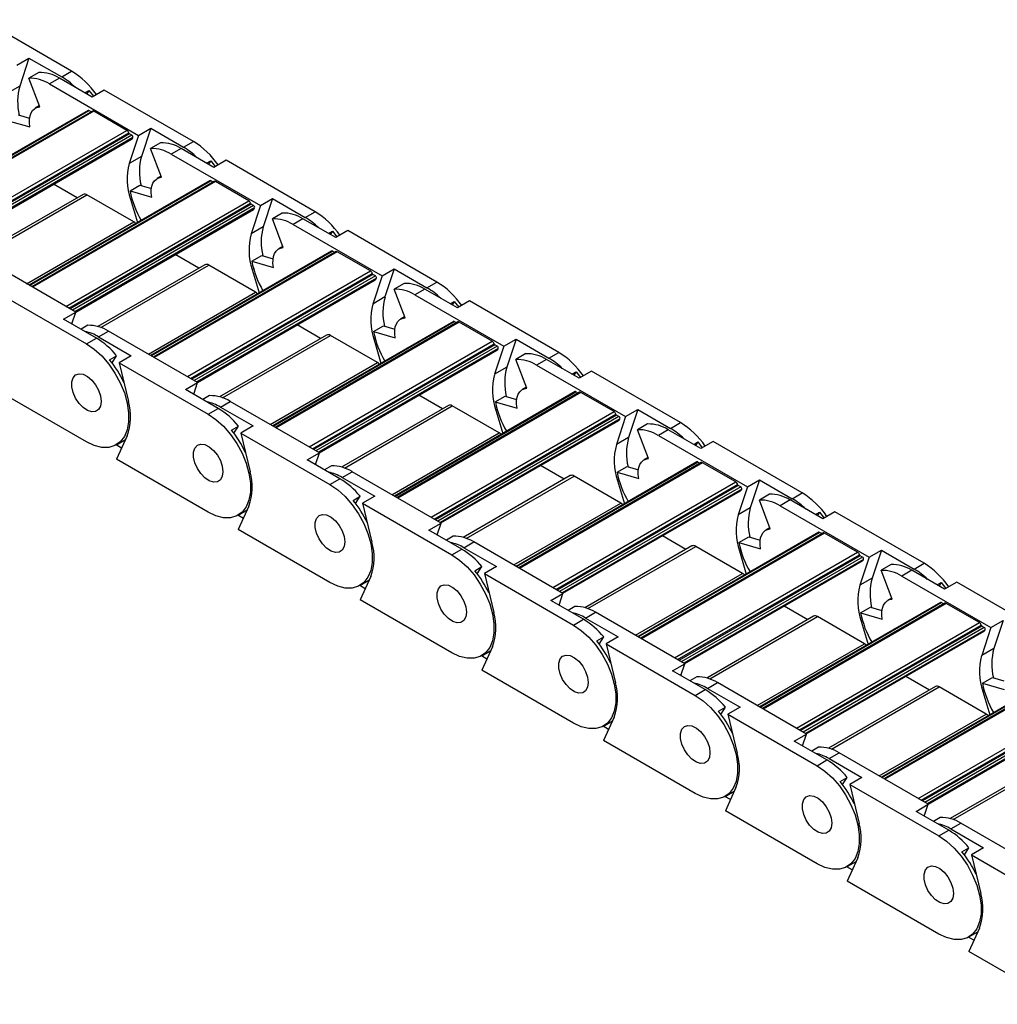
# Model space of a CAD drawing. Header units: millimetres. Extents: x 19 to 819, y 19 to 629.
# Tile 7 of 9: x 709 to 765, y 492 to 549. Entities that reach past the tile are written whole.
import ezdxf

# ---------------------------------------------------------------- set-up
doc = ezdxf.new("R2010")
doc.units = ezdxf.units.MM
doc.header["$LTSCALE"] = 3

msp = doc.modelspace()

# ---------------------------------------------------------------- linework, layer by layer
for p, q in [((712.248, 546.068), (707.127, 549.025)), ((709.096, 546.418), (709.796, 546.822)), ((709.796, 546.822), (709.262, 545.209)), ((709.796, 546.822), (711.676, 545.737)), ((710.359, 545.993), (709.786, 545.663)), ((710.412, 544.007), (709.786, 545.663)), ((711.548, 545.664), (710.975, 545.333)), ((713.427, 544.579), (711.548, 545.664)), ((711.676, 545.737), (712.248, 546.068)), ((709.262, 545.209), (708.562, 544.805)), ((710.975, 545.333), (716.097, 542.377)), ((713.008, 544.821), (713.243, 544.957)), ((713.243, 544.957), (713.115, 544.759)), ((713.243, 544.957), (713.5, 544.621)), ((714.127, 544.983), (713.427, 544.579)), ((719.249, 542.027), (714.127, 544.983)), ((710.39, 544.066), (710.158, 543.932)), ((713.196, 543.81), (702.799, 537.808)), ((702.825, 537.792), (713.241, 543.805)), ((713.446, 543.773), (702.955, 537.717)), ((713.521, 543.766), (702.999, 537.692)), ((709.178, 543.55), (709.83, 543.361)), ((713.371, 543.73), (713.241, 543.805)), ((715.43, 542.664), (713.521, 543.766)), ((708.605, 543.219), (709.85, 542.859)), ((716.097, 542.377), (716.797, 542.781)), ((716.797, 542.781), (716.262, 541.167)), ((716.797, 542.781), (718.676, 541.696)), ((704.909, 536.59), (715.43, 542.664)), ((705.086, 536.487), (715.532, 542.518)), ((715.573, 542.459), (705.157, 536.446)), ((715.71, 542.379), (705.295, 536.367)), ((715.77, 542.245), (705.441, 536.282)), ((716.097, 542.377), (715.562, 540.763)), ((715.71, 542.379), (715.573, 542.459)), ((705.48, 536.26), (715.698, 542.159)), ((717.36, 541.952), (716.787, 541.621)), ((717.412, 539.966), (716.787, 541.621)), ((718.549, 541.623), (717.976, 541.292)), ((720.428, 540.538), (718.549, 541.623)), ((718.676, 541.696), (719.249, 542.027)), ((716.262, 541.167), (715.562, 540.763)), ((717.976, 541.292), (723.097, 538.336)), ((720.008, 540.78), (720.243, 540.916)), ((720.243, 540.916), (720.116, 540.718)), ((720.243, 540.916), (720.501, 540.58)), ((721.128, 540.942), (720.428, 540.538)), ((726.249, 537.986), (721.128, 540.942)), ((717.39, 540.025), (717.158, 539.891)), ((720.196, 539.768), (709.799, 533.766)), ((709.826, 533.751), (720.241, 539.764)), ((720.446, 539.732), (709.956, 533.676)), ((720.521, 539.725), (710, 533.651)), ((712.562, 538.783), (711.206, 539.566)), ((715.605, 539.178), (716.178, 539.509)), ((716.178, 539.509), (716.831, 539.32)), ((720.371, 539.689), (720.241, 539.764)), ((722.431, 538.622), (720.521, 539.725)), ((712.904, 538.981), (706.757, 535.432)), ((706.926, 535.378), (713.129, 538.958)), ((715.823, 537.403), (713.129, 538.958)), ((715.605, 539.178), (716.851, 538.818)), ((711.909, 532.548), (722.431, 538.622)), ((712.086, 532.446), (722.532, 538.476)), ((722.573, 538.418), (712.157, 532.405)), ((722.711, 538.338), (712.295, 532.325)), ((715.634, 538.707), (715.707, 538.749)), ((715.634, 538.707), (716.033, 537.365)), ((723.097, 538.336), (722.563, 536.722)), ((722.711, 538.338), (722.573, 538.418)), ((723.097, 538.336), (723.797, 538.74)), ((723.797, 538.74), (723.263, 537.126)), ((723.797, 538.74), (725.676, 537.655)), ((722.77, 538.204), (712.441, 532.241)), ((712.48, 532.219), (722.698, 538.118)), ((724.36, 537.911), (723.787, 537.58)), ((725.676, 537.655), (726.249, 537.986)), ((709.661, 533.846), (715.823, 537.403)), ((723.263, 537.126), (722.563, 536.722)), ((724.413, 535.925), (723.787, 537.58)), ((725.549, 537.582), (724.976, 537.251)), ((724.976, 537.251), (730.097, 534.295)), ((727.428, 536.497), (725.549, 537.582)), ((727.009, 536.739), (727.243, 536.874)), ((727.243, 536.874), (727.116, 536.677)), ((727.243, 536.874), (727.501, 536.539)), ((728.128, 536.901), (727.428, 536.497)), ((733.249, 533.944), (728.128, 536.901)), ((724.39, 535.984), (724.159, 535.85)), ((727.197, 535.727), (716.8, 529.725)), ((716.826, 529.71), (727.242, 535.723)), ((727.447, 535.691), (716.956, 529.635)), ((727.522, 535.683), (717, 529.609)), ((719.562, 534.742), (718.207, 535.525)), ((722.606, 535.137), (723.178, 535.468)), ((723.178, 535.468), (723.831, 535.279)), ((727.372, 535.648), (727.242, 535.723)), ((729.431, 534.581), (727.522, 535.683)), ((712.49, 532.213), (707.369, 535.169)), ((719.904, 534.939), (713.757, 531.391)), ((713.927, 531.337), (720.129, 534.917)), ((722.823, 533.362), (720.129, 534.917)), ((722.606, 535.137), (723.851, 534.777)), ((718.909, 528.507), (729.431, 534.581)), ((719.087, 528.405), (729.533, 534.435)), ((729.573, 534.377), (719.158, 528.364)), ((729.711, 534.297), (719.295, 528.284)), ((722.634, 534.666), (722.707, 534.708)), ((722.634, 534.666), (723.033, 533.324)), ((730.097, 534.295), (729.563, 532.681)), ((729.711, 534.297), (729.573, 534.377)), ((730.097, 534.295), (730.797, 534.699)), ((730.797, 534.699), (730.263, 533.085)), ((730.797, 534.699), (732.677, 533.614)), ((729.771, 534.163), (719.441, 528.2)), ((719.48, 528.178), (729.698, 534.076)), ((731.36, 533.869), (730.787, 533.539)), ((732.677, 533.614), (733.249, 533.944)), ((707.976, 533.349), (713.097, 530.393)), ((716.661, 529.805), (722.823, 533.362)), ((731.413, 531.884), (730.787, 533.539)), ((732.549, 533.54), (731.977, 533.21)), ((731.977, 533.21), (737.098, 530.253)), ((734.428, 532.456), (732.549, 533.54)), ((730.263, 533.085), (729.563, 532.681)), ((734.009, 532.698), (734.244, 532.833)), ((734.244, 532.833), (734.116, 532.636)), ((734.244, 532.833), (734.502, 532.498)), ((735.129, 532.86), (734.428, 532.456)), ((740.25, 529.903), (735.129, 532.86)), ((711.79, 531.809), (712.49, 532.213)), ((712.266, 531.534), (712.49, 532.213)), ((713.67, 530.724), (711.79, 531.809)), ((713.181, 531.457), (712.79, 531.232)), ((734.197, 531.686), (723.8, 525.684)), ((723.826, 525.669), (734.242, 531.681)), ((734.447, 531.65), (723.956, 525.593)), ((734.522, 531.642), (724, 525.568)), ((726.563, 530.701), (725.207, 531.484)), ((731.391, 531.942), (731.159, 531.809)), ((734.372, 531.606), (734.242, 531.681)), ((736.431, 530.54), (734.522, 531.642)), ((713.797, 530.797), (714.37, 531.128)), ((719.491, 528.171), (714.37, 531.128)), ((726.904, 530.898), (720.758, 527.35)), ((720.927, 527.296), (727.129, 530.876)), ((729.823, 529.321), (727.129, 530.876)), ((729.606, 531.096), (730.179, 531.426)), ((729.606, 531.096), (730.851, 530.735)), ((730.179, 531.426), (730.831, 531.238)), ((713.097, 530.393), (713.67, 530.724)), ((713.797, 530.797), (715.676, 529.712)), ((725.91, 524.466), (736.431, 530.54)), ((726.087, 524.364), (736.533, 530.394)), ((736.574, 530.335), (726.158, 524.323)), ((729.635, 530.624), (729.708, 530.667)), ((729.635, 530.624), (730.033, 529.282)), ((736.711, 530.256), (736.574, 530.335)), ((737.098, 530.253), (737.798, 530.657)), ((737.798, 530.657), (737.263, 529.044)), ((737.798, 530.657), (739.677, 529.573)), ((736.711, 530.256), (726.296, 524.243)), ((736.771, 530.122), (726.442, 524.159)), ((726.481, 524.136), (736.699, 530.035)), ((737.098, 530.253), (736.563, 528.64)), ((738.361, 529.828), (737.788, 529.498)), ((739.677, 529.573), (740.25, 529.903)), ((714.431, 529.478), (714.834, 529.71)), ((714.57, 529.302), (714.834, 529.71)), ((715.676, 529.712), (714.976, 529.308)), ((714.976, 529.308), (720.097, 526.352)), ((714.976, 529.308), (715.51, 527.078)), ((723.662, 525.764), (729.823, 529.321)), ((738.413, 527.842), (737.788, 529.498)), ((739.55, 529.499), (738.977, 529.168)), ((738.977, 529.168), (744.098, 526.212)), ((741.429, 528.414), (739.55, 529.499)), ((737.263, 529.044), (736.563, 528.64)), ((741.009, 528.656), (741.244, 528.792)), ((741.244, 528.792), (741.117, 528.595)), ((741.244, 528.792), (741.502, 528.456)), ((742.129, 528.818), (741.429, 528.414)), ((747.25, 525.862), (742.129, 528.818)), ((718.791, 527.767), (719.491, 528.171)), ((719.266, 527.493), (719.491, 528.171)), ((713.097, 524.759), (707.83, 527.8)), ((720.67, 526.683), (718.791, 527.767)), ((741.197, 527.645), (730.8, 521.643)), ((730.827, 521.627), (741.242, 527.64)), ((741.447, 527.608), (730.957, 521.552)), ((741.522, 527.601), (731.001, 521.527)), ((738.391, 527.901), (738.159, 527.767)), ((741.372, 527.565), (741.242, 527.64)), ((743.432, 526.499), (741.522, 527.601)), ((720.181, 527.416), (719.79, 527.19)), ((720.797, 526.756), (721.37, 527.087)), ((726.491, 524.13), (721.37, 527.087)), ((733.563, 526.66), (732.207, 527.442)), ((736.606, 527.055), (737.179, 527.385)), ((736.606, 527.055), (737.852, 526.694)), ((737.179, 527.385), (737.832, 527.196)), ((720.097, 526.352), (720.67, 526.683)), ((720.797, 526.756), (722.676, 525.671)), ((733.905, 526.857), (727.758, 523.309)), ((727.927, 523.254), (734.13, 526.835)), ((732.91, 520.425), (743.432, 526.499)), ((733.087, 520.322), (743.533, 526.353)), ((736.824, 525.28), (734.13, 526.835)), ((736.635, 526.583), (736.708, 526.626)), ((736.635, 526.583), (737.034, 525.241)), ((744.098, 526.212), (744.798, 526.616)), ((744.798, 526.616), (744.264, 525.003)), ((744.798, 526.616), (746.677, 525.531)), ((743.574, 526.294), (733.158, 520.281)), ((743.712, 526.215), (733.296, 520.202)), ((743.771, 526.08), (733.442, 520.118)), ((733.481, 520.095), (743.699, 525.994)), ((744.098, 526.212), (743.564, 524.598)), ((743.712, 526.215), (743.574, 526.294)), ((745.361, 525.787), (744.788, 525.456)), ((746.677, 525.531), (747.25, 525.862)), ((721.431, 525.436), (721.834, 525.669)), ((721.571, 525.261), (721.834, 525.669)), ((722.676, 525.671), (721.976, 525.267)), ((721.976, 525.267), (727.098, 522.311)), ((721.976, 525.267), (722.511, 523.036)), ((730.662, 521.722), (736.824, 525.28)), ((745.414, 523.801), (744.788, 525.456)), ((746.55, 525.458), (745.977, 525.127)), ((748.429, 524.373), (746.55, 525.458)), ((714.822, 524.588), (715.341, 524.888)), ((715.439, 525.104), (714.83, 523.758)), ((744.264, 525.003), (743.564, 524.598)), ((745.977, 525.127), (751.098, 522.171)), ((748.01, 524.615), (748.244, 524.751)), ((748.244, 524.751), (748.117, 524.553)), ((748.244, 524.751), (748.502, 524.415)), ((749.129, 524.777), (748.429, 524.373)), ((754.25, 521.821), (749.129, 524.777)), ((715.12, 524.399), (714.807, 524.58)), ((725.791, 523.726), (726.491, 524.13)), ((726.266, 523.452), (726.491, 524.13)), ((720.097, 520.718), (714.83, 523.758)), ((727.67, 522.641), (725.791, 523.726)), ((748.198, 523.603), (737.801, 517.601)), ((737.827, 517.586), (748.243, 523.599)), ((748.448, 523.567), (737.957, 517.511)), ((748.523, 523.56), (738.001, 517.486)), ((745.392, 523.86), (745.16, 523.726)), ((748.373, 523.524), (748.243, 523.599)), ((750.432, 522.458), (748.523, 523.56)), ((727.181, 523.375), (726.791, 523.149)), ((727.798, 522.715), (728.37, 523.045)), ((733.491, 520.089), (728.37, 523.045)), ((740.563, 522.619), (739.208, 523.401)), ((743.607, 523.013), (744.179, 523.344)), ((743.607, 523.013), (744.852, 522.653)), ((744.179, 523.344), (744.832, 523.155)), ((727.098, 522.311), (727.67, 522.641)), ((727.798, 522.715), (729.677, 521.63)), ((740.905, 522.816), (734.758, 519.267)), ((734.928, 519.213), (741.13, 522.794)), ((739.91, 516.384), (750.432, 522.458)), ((743.824, 521.238), (741.13, 522.794)), ((743.635, 522.542), (743.709, 522.584)), ((743.635, 522.542), (744.034, 521.2)), ((751.098, 522.171), (751.798, 522.575)), ((751.798, 522.575), (751.264, 520.961)), ((751.798, 522.575), (753.678, 521.49)), ((740.088, 516.281), (750.534, 522.311)), ((750.574, 522.253), (740.159, 516.24)), ((750.712, 522.173), (740.297, 516.161)), ((750.772, 522.039), (740.442, 516.076)), ((740.481, 516.054), (750.7, 521.953)), ((751.098, 522.171), (750.564, 520.557)), ((750.712, 522.173), (750.574, 522.253)), ((753.678, 521.49), (754.25, 521.821)), ((728.431, 521.395), (728.834, 521.628)), ((728.571, 521.22), (728.834, 521.628)), ((729.677, 521.63), (728.977, 521.226)), ((752.361, 521.746), (751.789, 521.415)), ((752.414, 519.76), (751.789, 521.415)), ((753.55, 521.417), (752.978, 521.086)), ((755.43, 520.332), (753.55, 521.417)), ((721.822, 520.547), (722.342, 520.847)), ((722.439, 521.063), (721.831, 519.717)), ((728.977, 521.226), (734.098, 518.269)), ((728.977, 521.226), (729.511, 518.995)), ((737.662, 517.681), (743.824, 521.238)), ((751.264, 520.961), (750.564, 520.557)), ((752.978, 521.086), (758.099, 518.13)), ((755.01, 520.574), (755.245, 520.709)), ((755.245, 520.709), (755.117, 520.512)), ((755.245, 520.709), (755.503, 520.374)), ((756.13, 520.736), (755.43, 520.332)), ((761.251, 517.78), (756.13, 520.736)), ((722.12, 520.358), (721.807, 520.539)), ((727.098, 516.677), (721.831, 519.717)), ((732.791, 519.685), (733.491, 520.089)), ((734.671, 518.6), (732.791, 519.685)), ((733.267, 519.411), (733.491, 520.089)), ((755.198, 519.562), (744.801, 513.56)), ((744.827, 513.545), (755.243, 519.558)), ((752.392, 519.819), (752.16, 519.685)), ((755.373, 519.483), (755.243, 519.558)), ((734.182, 519.333), (733.791, 519.108)), ((734.798, 518.674), (735.371, 519.004)), ((740.492, 516.048), (735.371, 519.004)), ((755.448, 519.526), (744.958, 513.47)), ((755.523, 519.519), (745.001, 513.444)), ((747.564, 518.577), (746.208, 519.36)), ((750.607, 518.972), (751.18, 519.303)), ((751.18, 519.303), (751.833, 519.114)), ((757.432, 518.416), (755.523, 519.519)), ((734.098, 518.269), (734.671, 518.6)), ((734.798, 518.674), (736.677, 517.589)), ((747.905, 518.775), (741.759, 515.226)), ((741.928, 515.172), (748.13, 518.752)), ((746.911, 512.342), (757.432, 518.416)), ((750.824, 517.197), (748.13, 518.752)), ((750.607, 518.972), (751.852, 518.612)), ((750.636, 518.501), (750.709, 518.543)), ((750.636, 518.501), (751.034, 517.159)), ((758.099, 518.13), (758.799, 518.534)), ((758.799, 518.534), (758.264, 516.92)), ((758.799, 518.534), (760.678, 517.449)), ((747.088, 512.24), (757.534, 518.27)), ((757.575, 518.212), (747.159, 512.199)), ((757.713, 518.132), (747.297, 512.119)), ((757.772, 517.998), (747.443, 512.035)), ((747.482, 512.013), (757.7, 517.911)), ((758.099, 518.13), (757.564, 516.516)), ((757.713, 518.132), (757.575, 518.212)), ((735.432, 517.354), (735.835, 517.587)), ((735.571, 517.179), (735.835, 517.587)), ((736.677, 517.589), (735.977, 517.185)), ((759.362, 517.705), (758.789, 517.374)), ((759.414, 515.719), (758.789, 517.374)), ((760.551, 517.375), (759.978, 517.045)), ((762.43, 516.291), (760.551, 517.375)), ((760.678, 517.449), (761.251, 517.78)), ((728.822, 516.506), (729.342, 516.806)), ((729.44, 517.021), (728.831, 515.676)), ((735.977, 517.185), (741.098, 514.228)), ((735.977, 517.185), (736.511, 514.954)), ((744.663, 513.64), (750.824, 517.197)), ((758.264, 516.92), (757.564, 516.516)), ((759.978, 517.045), (765.099, 514.088)), ((729.121, 516.317), (728.808, 516.497)), ((762.01, 516.533), (762.245, 516.668)), ((762.245, 516.668), (762.118, 516.471)), ((762.245, 516.668), (762.503, 516.333)), ((763.13, 516.695), (762.43, 516.291)), ((768.251, 513.738), (763.13, 516.695)), ((734.098, 512.635), (728.831, 515.676)), ((739.792, 515.644), (740.492, 516.048)), ((741.671, 514.559), (739.792, 515.644)), ((740.267, 515.369), (740.492, 516.048)), ((759.392, 515.778), (759.161, 515.644)), ((741.182, 515.292), (740.791, 515.067)), ((762.198, 515.521), (751.801, 509.519)), ((751.828, 509.504), (762.243, 515.517)), ((762.449, 515.485), (751.958, 509.429)), ((762.524, 515.477), (752.002, 509.403)), ((754.564, 514.536), (753.209, 515.319)), ((757.607, 514.931), (758.18, 515.262)), ((758.18, 515.262), (758.833, 515.073)), ((762.374, 515.441), (762.243, 515.517)), ((764.433, 514.375), (762.524, 515.477)), ((741.098, 514.228), (741.671, 514.559)), ((741.798, 514.632), (742.371, 514.963)), ((741.798, 514.632), (743.677, 513.548)), ((747.492, 512.007), (742.371, 514.963)), ((754.906, 514.733), (748.759, 511.185)), ((748.928, 511.131), (755.131, 514.711)), ((757.825, 513.156), (755.131, 514.711)), ((757.607, 514.931), (758.853, 514.571)), ((757.636, 514.46), (757.709, 514.502)), ((757.636, 514.46), (758.035, 513.117)), ((765.099, 514.088), (765.799, 514.493)), ((765.799, 514.493), (765.265, 512.879)), ((753.911, 508.301), (764.433, 514.375)), ((754.088, 508.199), (764.534, 514.229)), ((764.575, 514.171), (754.159, 508.158)), ((764.713, 514.091), (754.297, 508.078)), ((764.772, 513.957), (754.443, 507.994)), ((765.099, 514.088), (764.565, 512.475)), ((764.713, 514.091), (764.575, 514.171)), ((742.432, 513.313), (742.835, 513.546)), ((742.572, 513.137), (742.835, 513.546)), ((743.677, 513.548), (742.977, 513.143)), ((754.482, 507.971), (764.7, 513.87)), ((735.823, 512.465), (736.342, 512.764)), ((736.44, 512.98), (735.831, 511.635)), ((742.977, 513.143), (748.099, 510.187)), ((742.977, 513.143), (743.512, 510.913)), ((751.663, 509.599), (757.825, 513.156)), ((765.265, 512.879), (764.565, 512.475)), ((736.121, 512.276), (735.808, 512.456)), ((741.098, 508.594), (735.831, 511.635)), ((746.792, 511.602), (747.492, 512.007)), ((747.267, 511.328), (747.492, 512.007)), ((748.671, 510.518), (746.792, 511.602)), ((748.182, 511.251), (747.792, 511.025)), ((769.199, 511.48), (758.802, 505.478)), ((758.828, 505.463), (769.244, 511.475)), ((769.449, 511.444), (758.958, 505.387)), ((769.524, 511.436), (759.002, 505.362)), ((761.564, 510.495), (760.209, 511.277)), ((764.608, 510.89), (765.181, 511.22)), ((765.181, 511.22), (765.833, 511.031)), ((748.099, 510.187), (748.671, 510.518)), ((748.799, 510.591), (749.371, 510.922)), ((748.799, 510.591), (750.678, 509.506)), ((754.493, 507.965), (749.371, 510.922)), ((761.906, 510.692), (755.76, 507.144)), ((755.929, 507.089), (762.131, 510.67)), ((764.825, 509.115), (762.131, 510.67)), ((764.608, 510.89), (765.853, 510.529)), ((760.911, 504.26), (771.433, 510.334)), ((761.089, 504.157), (771.535, 510.188)), ((771.575, 510.129), (761.16, 504.116)), ((771.713, 510.05), (761.298, 504.037)), ((764.636, 510.418), (764.71, 510.461)), ((764.636, 510.418), (765.035, 509.076)), ((749.432, 509.272), (749.835, 509.504)), ((749.572, 509.096), (749.835, 509.504)), ((750.678, 509.506), (749.978, 509.102)), ((771.773, 509.916), (761.444, 503.953)), ((761.482, 503.93), (771.701, 509.829)), ((743.44, 508.939), (742.832, 507.593)), ((749.978, 509.102), (755.099, 506.146)), ((749.978, 509.102), (750.512, 506.871)), ((758.663, 505.558), (764.825, 509.115)), ((743.121, 508.234), (742.808, 508.415)), ((742.823, 508.423), (743.343, 508.723)), ((753.793, 507.561), (754.493, 507.965)), ((754.268, 507.287), (754.493, 507.965)), ((748.099, 504.553), (742.832, 507.593)), ((755.672, 506.476), (753.793, 507.561)), ((755.183, 507.21), (754.792, 506.984)), ((755.799, 506.55), (756.372, 506.881)), ((755.799, 506.55), (757.678, 505.465)), ((761.493, 503.924), (756.372, 506.881)), ((768.906, 506.651), (762.76, 503.103)), ((762.929, 503.048), (769.131, 506.629)), ((755.099, 506.146), (755.672, 506.476)), ((756.433, 505.23), (756.836, 505.463)), ((756.572, 505.055), (756.836, 505.463)), ((757.678, 505.465), (756.978, 505.061)), ((750.441, 504.898), (749.832, 503.552)), ((756.978, 505.061), (762.099, 502.105)), ((756.978, 505.061), (757.513, 502.83)), ((750.122, 504.193), (749.809, 504.374)), ((749.823, 504.382), (750.343, 504.682)), ((760.793, 503.52), (761.493, 503.924)), ((761.268, 503.246), (761.493, 503.924)), ((755.099, 500.512), (749.832, 503.552)), ((762.672, 502.435), (760.793, 503.52)), ((762.183, 503.168), (761.792, 502.943)), ((762.799, 502.509), (763.372, 502.839)), ((768.493, 499.883), (763.372, 502.839)), ((762.099, 502.105), (762.672, 502.435)), ((762.799, 502.509), (764.679, 501.424)), ((763.433, 501.189), (763.836, 501.422)), ((763.573, 501.014), (763.836, 501.422)), ((764.679, 501.424), (763.978, 501.02)), ((763.978, 501.02), (769.1, 498.063)), ((763.978, 501.02), (764.513, 498.789)), ((757.122, 500.152), (756.809, 500.333)), ((756.824, 500.341), (757.343, 500.641)), ((757.441, 500.856), (756.832, 499.511)), ((762.099, 496.47), (756.832, 499.511)), ((763.824, 496.3), (764.344, 496.6)), ((764.441, 496.815), (763.833, 495.47)), ((764.123, 496.111), (763.81, 496.291)), ((769.1, 492.429), (763.833, 495.47))]:
    msp.add_line(p, q)
at = {"flags": 128}
for points in [[(709.85, 542.859), (709.822, 543.088), (709.824, 543.303), (709.856, 543.497), (709.917, 543.665), (710.006, 543.804), (710.12, 543.908), (710.257, 543.977), (710.412, 544.007)], [(716.851, 538.818), (716.823, 539.047), (716.825, 539.262), (716.857, 539.456), (716.918, 539.624), (717.007, 539.762), (717.121, 539.867), (717.257, 539.936), (717.412, 539.966)], [(715.939, 537.311), (715.885, 537.36), (715.823, 537.403)], [(723.851, 534.777), (723.823, 535.006), (723.825, 535.221), (723.857, 535.414), (723.918, 535.583), (724.007, 535.721), (724.121, 535.826), (724.258, 535.895), (724.413, 535.925)], [(722.939, 533.269), (722.885, 533.319), (722.823, 533.362)], [(730.851, 530.735), (730.823, 530.965), (730.825, 531.179), (730.857, 531.373), (730.919, 531.542), (731.007, 531.68), (731.121, 531.785), (731.258, 531.853), (731.413, 531.884)], [(713.097, 530.393), (713.545, 530.086), (713.978, 529.694), (714.381, 529.23), (714.74, 528.709), (715.044, 528.15), (715.281, 527.571), (715.443, 526.992), (715.526, 526.434), (715.526, 525.914), (715.443, 525.451), (715.281, 525.06), (715.044, 524.755), (714.74, 524.545), (714.381, 524.44), (713.978, 524.44), (713.545, 524.548), (713.097, 524.759)], [(729.94, 529.228), (729.885, 529.278), (729.823, 529.321)], [(713.945, 527.086), (713.908, 526.819), (713.798, 526.619), (713.626, 526.505), (713.407, 526.485), (713.16, 526.562), (712.908, 526.73), (712.673, 526.972), (712.475, 527.269), (712.332, 527.592), (712.258, 527.914), (712.258, 528.206), (712.332, 528.443), (712.475, 528.602), (712.673, 528.67), (712.908, 528.64), (713.16, 528.517), (713.407, 528.309), (713.626, 528.037), (713.798, 527.723), (713.908, 527.397), (713.945, 527.086)], [(713.945, 527.086), (713.908, 526.819), (713.798, 526.619), (713.626, 526.505), (713.407, 526.485), (713.16, 526.562), (712.908, 526.73), (712.673, 526.972), (712.475, 527.269), (712.332, 527.592), (712.258, 527.914), (712.258, 528.206), (712.332, 528.443), (712.475, 528.602), (712.673, 528.67), (712.908, 528.64), (713.16, 528.517), (713.407, 528.309), (713.626, 528.037), (713.798, 527.723), (713.908, 527.397), (713.945, 527.086)], [(737.852, 526.694), (737.824, 526.924), (737.826, 527.138), (737.858, 527.332), (737.919, 527.5), (738.008, 527.639), (738.122, 527.744), (738.258, 527.812), (738.413, 527.842)], [(720.097, 526.352), (720.545, 526.045), (720.978, 525.653), (721.381, 525.189), (721.741, 524.668), (722.044, 524.109), (722.281, 523.53), (722.444, 522.951), (722.526, 522.392), (722.526, 521.873), (722.444, 521.409), (722.281, 521.018), (722.044, 520.713), (721.741, 520.504), (721.381, 520.398), (720.978, 520.399), (720.545, 520.507), (720.097, 520.718)], [(736.94, 525.187), (736.886, 525.237), (736.824, 525.28)], [(720.946, 523.045), (720.908, 522.778), (720.798, 522.578), (720.626, 522.463), (720.407, 522.444), (720.161, 522.521), (719.908, 522.689), (719.673, 522.931), (719.475, 523.227), (719.333, 523.551), (719.258, 523.873), (719.258, 524.165), (719.333, 524.401), (719.475, 524.56), (719.673, 524.628), (719.908, 524.599), (720.161, 524.475), (720.407, 524.268), (720.626, 523.995), (720.798, 523.682), (720.908, 523.356), (720.946, 523.045)], [(720.946, 523.045), (720.908, 522.778), (720.798, 522.578), (720.626, 522.463), (720.407, 522.444), (720.161, 522.521), (719.908, 522.689), (719.673, 522.931), (719.475, 523.227), (719.333, 523.551), (719.258, 523.873), (719.258, 524.165), (719.333, 524.401), (719.475, 524.56), (719.673, 524.628), (719.908, 524.599), (720.161, 524.475), (720.407, 524.268), (720.626, 523.995), (720.798, 523.682), (720.908, 523.356), (720.946, 523.045)], [(744.852, 522.653), (744.824, 522.882), (744.826, 523.097), (744.858, 523.291), (744.919, 523.459), (745.008, 523.598), (745.122, 523.702), (745.259, 523.771), (745.414, 523.801)], [(727.098, 522.311), (727.546, 522.004), (727.979, 521.612), (728.382, 521.147), (728.741, 520.627), (729.044, 520.067), (729.281, 519.489), (729.444, 518.91), (729.527, 518.351), (729.527, 517.831), (729.444, 517.368), (729.281, 516.977), (729.044, 516.672), (728.741, 516.463), (728.382, 516.357), (727.979, 516.358), (727.546, 516.466), (727.098, 516.677)], [(743.94, 521.146), (743.886, 521.195), (743.824, 521.238)], [(727.946, 519.004), (727.908, 518.737), (727.799, 518.537), (727.627, 518.422), (727.408, 518.403), (727.161, 518.48), (726.909, 518.647), (726.673, 518.89), (726.475, 519.186), (726.333, 519.51), (726.258, 519.832), (726.258, 520.124), (726.333, 520.36), (726.475, 520.519), (726.673, 520.587), (726.909, 520.558), (727.161, 520.434), (727.408, 520.227), (727.627, 519.954), (727.799, 519.641), (727.908, 519.314), (727.946, 519.004)], [(727.946, 519.004), (727.908, 518.737), (727.799, 518.537), (727.627, 518.422), (727.408, 518.403), (727.161, 518.48), (726.909, 518.647), (726.673, 518.89), (726.475, 519.186), (726.333, 519.51), (726.258, 519.832), (726.258, 520.124), (726.333, 520.36), (726.475, 520.519), (726.673, 520.587), (726.909, 520.558), (727.161, 520.434), (727.408, 520.227), (727.627, 519.954), (727.799, 519.641), (727.908, 519.314), (727.946, 519.004)], [(751.852, 518.612), (751.824, 518.841), (751.826, 519.056), (751.858, 519.25), (751.92, 519.418), (752.008, 519.556), (752.123, 519.661), (752.259, 519.73), (752.414, 519.76)], [(734.098, 518.269), (734.546, 517.963), (734.979, 517.57), (735.382, 517.106), (735.741, 516.585), (736.045, 516.026), (736.282, 515.447), (736.444, 514.869), (736.527, 514.31), (736.527, 513.79), (736.444, 513.327), (736.282, 512.936), (736.045, 512.631), (735.741, 512.422), (735.382, 512.316), (734.979, 512.317), (734.546, 512.424), (734.098, 512.635)], [(750.941, 517.105), (750.887, 517.154), (750.824, 517.197)], [(734.946, 514.963), (734.909, 514.695), (734.799, 514.496), (734.627, 514.381), (734.408, 514.361), (734.161, 514.439), (733.909, 514.606), (733.674, 514.849), (733.476, 515.145), (733.333, 515.469), (733.259, 515.791), (733.259, 516.083), (733.333, 516.319), (733.476, 516.478), (733.674, 516.546), (733.909, 516.517), (734.161, 516.393), (734.408, 516.186), (734.627, 515.913), (734.799, 515.6), (734.909, 515.273), (734.946, 514.963)], [(734.946, 514.963), (734.909, 514.695), (734.799, 514.496), (734.627, 514.381), (734.408, 514.361), (734.161, 514.439), (733.909, 514.606), (733.674, 514.849), (733.476, 515.145), (733.333, 515.469), (733.259, 515.791), (733.259, 516.083), (733.333, 516.319), (733.476, 516.478), (733.674, 516.546), (733.909, 516.517), (734.161, 516.393), (734.408, 516.186), (734.627, 515.913), (734.799, 515.6), (734.909, 515.273), (734.946, 514.963)], [(758.853, 514.571), (758.825, 514.8), (758.827, 515.014), (758.859, 515.208), (758.92, 515.377), (759.009, 515.515), (759.123, 515.62), (759.259, 515.688), (759.414, 515.719)], [(741.098, 514.228), (741.546, 513.921), (741.979, 513.529), (742.382, 513.065), (742.742, 512.544), (743.045, 511.985), (743.282, 511.406), (743.445, 510.828), (743.527, 510.269), (743.527, 509.749), (743.445, 509.286), (743.282, 508.895), (743.045, 508.59), (742.742, 508.381), (742.382, 508.275), (741.979, 508.276), (741.546, 508.383), (741.098, 508.594)], [(757.941, 513.063), (757.887, 513.113), (757.825, 513.156)], [(741.947, 510.921), (741.909, 510.654), (741.799, 510.454), (741.627, 510.34), (741.408, 510.32), (741.162, 510.397), (740.909, 510.565), (740.674, 510.808), (740.476, 511.104), (740.334, 511.427), (740.259, 511.749), (740.259, 512.042), (740.334, 512.278), (740.476, 512.437), (740.674, 512.505), (740.909, 512.475), (741.162, 512.352), (741.408, 512.144), (741.627, 511.872), (741.799, 511.558), (741.909, 511.232), (741.947, 510.921)], [(741.947, 510.921), (741.909, 510.654), (741.799, 510.454), (741.627, 510.34), (741.408, 510.32), (741.162, 510.397), (740.909, 510.565), (740.674, 510.808), (740.476, 511.104), (740.334, 511.427), (740.259, 511.749), (740.259, 512.042), (740.334, 512.278), (740.476, 512.437), (740.674, 512.505), (740.909, 512.475), (741.162, 512.352), (741.408, 512.144), (741.627, 511.872), (741.799, 511.558), (741.909, 511.232), (741.947, 510.921)], [(748.099, 510.187), (748.547, 509.88), (748.98, 509.488), (749.383, 509.024), (749.742, 508.503), (750.045, 507.944), (750.282, 507.365), (750.445, 506.786), (750.528, 506.228), (750.528, 505.708), (750.445, 505.244), (750.282, 504.854), (750.045, 504.548), (749.742, 504.339), (749.383, 504.233), (748.98, 504.234), (748.547, 504.342), (748.099, 504.553)], [(764.941, 509.022), (764.887, 509.072), (764.825, 509.115)], [(748.947, 506.88), (748.909, 506.613), (748.8, 506.413), (748.628, 506.298), (748.409, 506.279), (748.162, 506.356), (747.91, 506.524), (747.674, 506.766), (747.477, 507.063), (747.334, 507.386), (747.26, 507.708), (747.26, 508), (747.334, 508.236), (747.477, 508.395), (747.674, 508.463), (747.91, 508.434), (748.162, 508.31), (748.409, 508.103), (748.628, 507.831), (748.8, 507.517), (748.909, 507.191), (748.947, 506.88)], [(748.947, 506.88), (748.909, 506.613), (748.8, 506.413), (748.628, 506.298), (748.409, 506.279), (748.162, 506.356), (747.91, 506.524), (747.674, 506.766), (747.477, 507.063), (747.334, 507.386), (747.26, 507.708), (747.26, 508), (747.334, 508.236), (747.477, 508.395), (747.674, 508.463), (747.91, 508.434), (748.162, 508.31), (748.409, 508.103), (748.628, 507.831), (748.8, 507.517), (748.909, 507.191), (748.947, 506.88)], [(755.099, 506.146), (755.547, 505.839), (755.98, 505.447), (756.383, 504.982), (756.742, 504.462), (757.046, 503.903), (757.283, 503.324), (757.445, 502.745), (757.528, 502.186), (757.528, 501.666), (757.445, 501.203), (757.283, 500.812), (757.046, 500.507), (756.742, 500.298), (756.383, 500.192), (755.98, 500.193), (755.547, 500.301), (755.099, 500.512)], [(755.947, 502.839), (755.91, 502.572), (755.8, 502.372), (755.628, 502.257), (755.409, 502.238), (755.162, 502.315), (754.91, 502.482), (754.675, 502.725), (754.477, 503.021), (754.334, 503.345), (754.26, 503.667), (754.26, 503.959), (754.334, 504.195), (754.477, 504.354), (754.675, 504.422), (754.91, 504.393), (755.162, 504.269), (755.409, 504.062), (755.628, 503.789), (755.8, 503.476), (755.91, 503.149), (755.947, 502.839)], [(755.947, 502.839), (755.91, 502.572), (755.8, 502.372), (755.628, 502.257), (755.409, 502.238), (755.162, 502.315), (754.91, 502.482), (754.675, 502.725), (754.477, 503.021), (754.334, 503.345), (754.26, 503.667), (754.26, 503.959), (754.334, 504.195), (754.477, 504.354), (754.675, 504.422), (754.91, 504.393), (755.162, 504.269), (755.409, 504.062), (755.628, 503.789), (755.8, 503.476), (755.91, 503.149), (755.947, 502.839)], [(762.099, 502.105), (762.548, 501.798), (762.981, 501.406), (763.384, 500.941), (763.743, 500.421), (764.046, 499.861), (764.283, 499.283), (764.446, 498.704), (764.528, 498.145), (764.528, 497.625), (764.446, 497.162), (764.283, 496.771), (764.046, 496.466), (763.743, 496.257), (763.384, 496.151), (762.981, 496.152), (762.548, 496.26), (762.099, 496.47)], [(762.948, 498.798), (762.91, 498.531), (762.8, 498.331), (762.628, 498.216), (762.409, 498.196), (762.163, 498.274), (761.91, 498.441), (761.675, 498.684), (761.477, 498.98), (761.335, 499.304), (761.26, 499.626), (761.26, 499.918), (761.335, 500.154), (761.477, 500.313), (761.675, 500.381), (761.91, 500.352), (762.163, 500.228), (762.409, 500.021), (762.628, 499.748), (762.8, 499.435), (762.91, 499.108), (762.948, 498.798)], [(762.948, 498.798), (762.91, 498.531), (762.8, 498.331), (762.628, 498.216), (762.409, 498.196), (762.163, 498.274), (761.91, 498.441), (761.675, 498.684), (761.477, 498.98), (761.335, 499.304), (761.26, 499.626), (761.26, 499.918), (761.335, 500.154), (761.477, 500.313), (761.675, 500.381), (761.91, 500.352), (762.163, 500.228), (762.409, 500.021), (762.628, 499.748), (762.8, 499.435), (762.91, 499.108), (762.948, 498.798)]]:
    msp.add_lwpolyline(points, dxfattribs=at)
for centre, radius, start, end in [((709.834, 543.521), 2.142, 57.7925, 91.2624), ((710.406, 543.851), 2.142, 57.7925, 91.2624), ((709.6, 542.224), 4.081, 45.644, 59.4327), ((709.746, 542.007), 4.77, 34.6556, 58.3654), ((712.495, 544.321), 3.352, 164.6409, 193.584), ((713.215, 543.77), 0.0436, 53.1338, 115.5558), ((713.477, 543.706), 0.0745, 53.9734, 114.7161), ((715.302, 542.466), 0.235, 12.558, 57.0724), ((715.624, 542.538), 0.094, 192.558, 237.0724), ((715.609, 542.306), 0.172, 301.1243, 339.3097), ((715.646, 542.271), 0.126, 348.3097, 59.4783), ((716.834, 539.479), 2.142, 57.7925, 91.2624), ((717.407, 539.81), 2.142, 57.7925, 91.2624), ((716.601, 538.183), 4.081, 45.644, 59.4327), ((716.747, 537.966), 4.77, 34.6556, 58.3654), ((719.495, 540.279), 3.352, 164.6409, 193.584), ((718.974, 539.853), 3.531, 165.0535, 198.9354), ((720.215, 539.729), 0.0436, 53.1338, 115.5558), ((720.478, 539.664), 0.0745, 53.9734, 114.7161), ((712.997, 538.774), 0.226, 54.3824, 114.3071), ((721.013, 540.26), 5.515, 191.3163, 210.1809), ((722.303, 538.425), 0.235, 12.558, 57.0724), ((722.624, 538.497), 0.094, 192.558, 237.0724), ((722.647, 538.23), 0.126, 348.3097, 59.4783), ((722.609, 538.265), 0.172, 301.1243, 339.3097), ((724.407, 535.769), 2.142, 57.7925, 91.2624), ((723.747, 533.924), 4.77, 34.6556, 58.3654), ((726.495, 536.238), 3.352, 164.6409, 193.584), ((723.834, 535.438), 2.142, 57.7925, 91.2624), ((723.601, 534.141), 4.081, 45.644, 59.4327), ((725.974, 535.811), 3.531, 165.0535, 198.9354), ((727.215, 535.688), 0.0436, 53.1338, 115.5558), ((727.478, 535.623), 0.0745, 53.9734, 114.7161), ((719.997, 534.733), 0.226, 54.3824, 114.3071), ((728.014, 536.219), 5.515, 191.3163, 210.1809), ((729.303, 534.384), 0.235, 12.558, 57.0724), ((729.624, 534.456), 0.094, 192.558, 237.0724), ((729.647, 534.188), 0.126, 348.3097, 59.4783), ((729.609, 534.224), 0.172, 301.1243, 339.3097), ((731.407, 531.728), 2.142, 57.7925, 91.2624), ((730.747, 529.883), 4.77, 34.6556, 58.3654), ((730.835, 531.397), 2.142, 57.7925, 91.2624), ((730.601, 530.1), 4.081, 45.644, 59.4327), ((732.974, 531.77), 3.531, 165.0535, 198.9354), ((733.496, 532.197), 3.352, 164.6409, 193.584), ((713.228, 529.315), 2.142, 57.7925, 91.2624), ((734.216, 531.647), 0.0436, 53.1338, 115.5558), ((734.478, 531.582), 0.0745, 53.9734, 114.7161), ((712.528, 528.683), 2.465, 59.0381, 78.5184), ((726.998, 530.692), 0.226, 54.3824, 114.3071), ((735.014, 532.178), 5.515, 191.3163, 210.1809), ((711.384, 526.923), 4.435, 38.938, 58.9789), ((736.304, 530.343), 0.235, 12.558, 57.0724), ((736.625, 530.414), 0.094, 192.558, 237.0724), ((736.61, 530.183), 0.172, 301.1243, 339.3097), ((736.647, 530.147), 0.126, 348.3097, 59.4783), ((738.408, 527.686), 2.142, 57.7925, 91.2624), ((737.748, 525.842), 4.77, 34.6556, 58.3654), ((709.881, 525.718), 5.901, 24.587, 39.5697), ((737.835, 527.356), 2.142, 57.7925, 91.2624), ((737.602, 526.059), 4.081, 45.644, 59.4327), ((739.975, 527.729), 3.531, 165.0535, 198.9354), ((740.496, 528.156), 3.352, 164.6409, 193.584), ((741.216, 527.605), 0.0436, 53.1338, 115.5558), ((741.479, 527.541), 0.0745, 53.9734, 114.7161), ((712.503, 526.198), 3.133, 339.5507, 16.2934), ((719.529, 524.642), 2.465, 59.0381, 78.5184), ((720.228, 525.274), 2.142, 57.7925, 91.2624), ((742.014, 528.137), 5.515, 191.3163, 210.1809), ((718.384, 522.882), 4.435, 38.938, 58.9789), ((733.998, 526.651), 0.226, 54.3824, 114.3071), ((743.304, 526.302), 0.235, 12.558, 57.0724), ((743.625, 526.373), 0.094, 192.558, 237.0724), ((743.61, 526.141), 0.172, 301.1243, 339.3097), ((743.648, 526.106), 0.126, 348.3097, 59.4783), ((745.408, 523.645), 2.142, 57.7925, 91.2624), ((744.748, 521.801), 4.77, 34.6556, 58.3654), ((716.882, 521.677), 5.901, 24.8355, 39.5695), ((744.835, 523.315), 2.142, 57.7925, 91.2624), ((744.602, 522.018), 4.081, 45.644, 59.4327), ((747.496, 524.115), 3.352, 164.6409, 193.584), ((746.975, 523.688), 3.531, 165.0535, 198.9354), ((748.216, 523.564), 0.0436, 53.1338, 115.5558), ((748.479, 523.499), 0.0745, 53.9734, 114.7161), ((719.503, 522.157), 3.133, 339.5507, 16.2934), ((726.529, 520.601), 2.465, 59.0381, 78.5184), ((727.228, 521.233), 2.142, 57.7925, 91.2624), ((749.015, 524.096), 5.515, 191.3163, 210.1809), ((725.385, 518.841), 4.435, 38.938, 58.9789), ((740.998, 522.61), 0.226, 54.3824, 114.3071), ((750.304, 522.26), 0.235, 12.558, 57.0724), ((750.625, 522.332), 0.094, 192.558, 237.0724), ((750.611, 522.1), 0.172, 301.1243, 339.3097), ((750.648, 522.065), 0.126, 348.3097, 59.4783), ((751.748, 517.76), 4.77, 34.6556, 58.3654), ((723.882, 517.636), 5.901, 24.8355, 39.5695), ((751.836, 519.273), 2.142, 57.7925, 91.2624), ((752.409, 519.604), 2.142, 57.7925, 91.2624), ((751.602, 517.977), 4.081, 45.644, 59.4327), ((754.497, 520.073), 3.352, 164.6409, 193.584), ((753.975, 519.647), 3.531, 165.0535, 198.9354), ((755.217, 519.523), 0.0436, 53.1338, 115.5558), ((726.504, 518.116), 3.133, 339.5507, 16.2934), ((734.229, 517.191), 2.142, 57.7925, 91.2624), ((755.479, 519.458), 0.0745, 53.9734, 114.7161), ((733.53, 516.559), 2.465, 59.0381, 78.5184), ((732.385, 514.799), 4.435, 38.938, 58.9789), ((747.999, 518.568), 0.226, 54.3824, 114.3071), ((756.015, 520.054), 5.515, 191.3163, 210.1809), ((757.305, 518.219), 0.235, 12.558, 57.0724), ((757.626, 518.291), 0.094, 192.558, 237.0724), ((757.611, 518.059), 0.172, 301.1243, 339.3097), ((757.649, 518.024), 0.126, 348.3097, 59.4783), ((730.882, 513.595), 5.901, 24.8355, 39.5695), ((758.836, 515.232), 2.142, 57.7925, 91.2624), ((759.409, 515.563), 2.142, 57.7925, 91.2624), ((758.603, 513.935), 4.081, 45.644, 59.4327), ((758.749, 513.718), 4.77, 34.6556, 58.3654), ((761.497, 516.032), 3.352, 164.6409, 193.584), ((760.976, 515.605), 3.531, 165.0535, 198.9354), ((741.229, 513.15), 2.142, 57.7925, 91.2624), ((762.217, 515.482), 0.0436, 53.1338, 115.5558), ((762.48, 515.417), 0.0745, 53.9734, 114.7161), ((733.504, 514.075), 3.133, 339.5507, 16.2934), ((740.53, 512.518), 2.465, 59.0381, 78.5184), ((739.385, 510.758), 4.435, 38.938, 58.9789), ((754.999, 514.527), 0.226, 54.3824, 114.3071), ((763.015, 516.013), 5.515, 191.3163, 210.1809), ((764.305, 514.178), 0.235, 12.558, 57.0724), ((764.626, 514.249), 0.094, 192.558, 237.0724), ((764.611, 514.018), 0.172, 301.1243, 339.3097), ((764.649, 513.982), 0.126, 348.3097, 59.4783), ((737.883, 509.554), 5.901, 24.8355, 39.5695), ((768.497, 511.991), 3.352, 164.6409, 193.584), ((767.976, 511.564), 3.531, 165.0535, 198.9354), ((748.23, 509.109), 2.142, 57.7925, 91.2624), ((740.504, 510.034), 3.133, 339.5507, 16.2934), ((747.53, 508.477), 2.465, 59.0381, 78.5184), ((746.386, 506.717), 4.435, 38.938, 58.9789), ((761.999, 510.486), 0.226, 54.3824, 114.3071), ((770.016, 511.972), 5.515, 191.3163, 210.1809), ((744.883, 505.512), 5.901, 24.8355, 39.5695), ((755.23, 505.068), 2.142, 57.7925, 91.2624), ((747.505, 505.992), 3.133, 339.5507, 16.2934), ((754.531, 504.436), 2.465, 59.0381, 78.5184), ((753.386, 502.676), 4.435, 38.938, 58.9789), ((751.884, 501.471), 5.901, 24.8355, 39.5695), ((762.23, 501.027), 2.142, 57.7925, 91.2624), ((754.505, 501.951), 3.133, 339.5507, 16.2934), ((761.531, 500.395), 2.465, 59.0381, 78.5184), ((760.387, 498.635), 4.435, 38.938, 58.9789), ((758.884, 497.43), 5.901, 24.8355, 39.5695), ((761.505, 497.91), 3.133, 339.5507, 16.2934)]:
    msp.add_arc(centre, radius, start, end)

doc.saveas('drawing.dxf')
